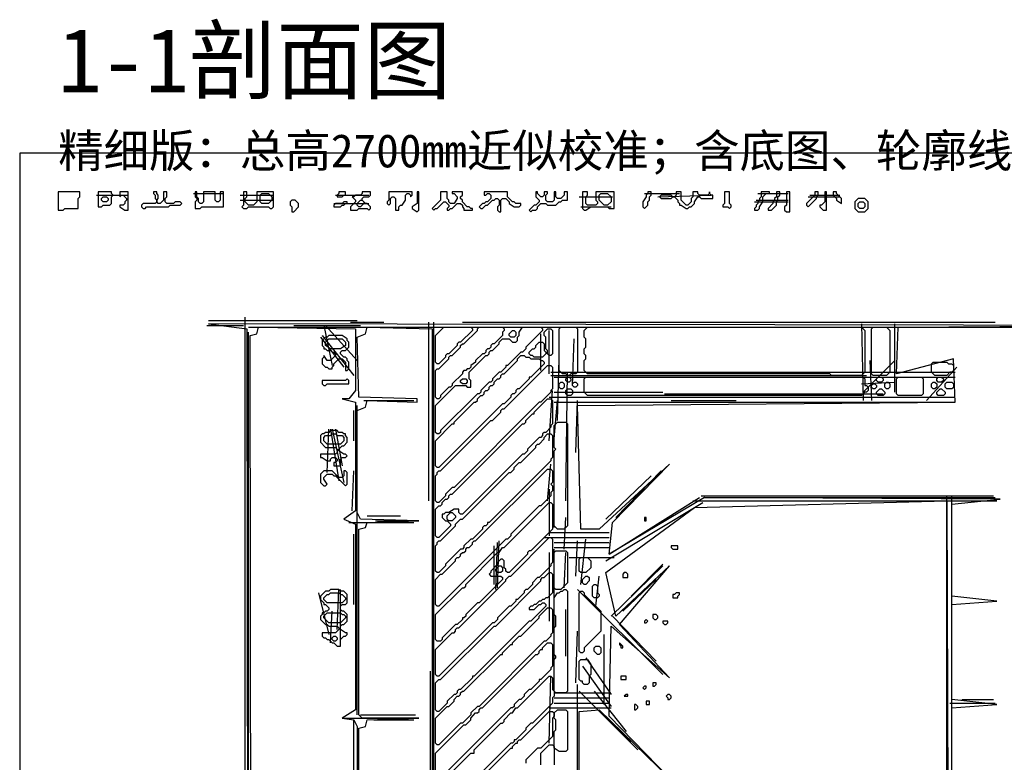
# Model space of a CAD drawing. Header units: millimetres. Extents: x -171 to 29168, y -21389 to 9617.
# Tile 35 of 60: x 19886 to 21269, y -9364 to -8322. Entities that reach past the tile are written whole.
import ezdxf

# ---------------------------------------------------------------- set-up
doc = ezdxf.new("R2010")
doc.units = ezdxf.units.MM
for name, color, linetype in [('REFERENCE_FRAME', 3, 'Continuous'), ('REFERENCE_TEXT', 2, 'Continuous'), ('TRACE_CONTOUR_FINE', 8, 'Continuous'), ('TRACE_CONTOUR_MAJOR', 7, 'Continuous'), ('TRACE_DARK_PIXELS', 250, 'Continuous'), ('TRACE_STRAIGHT_LINES', 4, 'Continuous')]:
    doc.layers.add(name, color=color, linetype=linetype)
doc.styles.add('CHINESE', font='simhei.ttf')

msp = doc.modelspace()

# ---------------------------------------------------------------- linework, layer by layer
at = {"layer": 'REFERENCE_FRAME'}
msp.add_lwpolyline([(19886, -11186), (22694, -11186), (22694, -8509.4), (19886, -8509.4)], close=True, dxfattribs=at)
at = {"layer": 'TRACE_CONTOUR_FINE'}
for points in [[(20001, -8572.7), (20003.3, -8570.4), (20008, -8570.4), (20010.4, -8572.7), (20010.4, -8575.1), (20008, -8577.4), (20003.3, -8577.4), (20001, -8575.1)], [(20331.7, -8570.4), (20338.8, -8570.4), (20341.1, -8568.1), (20343.5, -8568.1), (20343.5, -8563.4), (20334.1, -8563.4), (20334.1, -8565.7), (20331.7, -8568.1)], [(21028.4, -8563.4), (21028.4, -8568.1), (21033.1, -8572.7), (21033.1, -8575.1), (21040.2, -8579.8), (21040.2, -8572.7), (21033.1, -8565.7), (21033.1, -8563.4)], [(20345.8, -8577.4), (20341.1, -8577.4), (20338.8, -8579.8), (20329.4, -8579.8), (20327.1, -8582.1), (20327.1, -8584.5), (20336.4, -8584.5), (20338.8, -8582.1), (20341.1, -8582.1), (20343.5, -8579.8), (20345.8, -8579.8)], [(20366.9, -8575.1), (20369.3, -8577.4), (20369.3, -8579.8), (20364.6, -8584.5), (20362.2, -8584.5), (20359.9, -8582.1), (20359.9, -8579.8), (20364.6, -8575.1)], [(21063.6, -8579.8), (21066, -8577.4), (21070.7, -8577.4), (21073, -8579.8), (21073, -8584.5), (21070.7, -8586.8), (21066, -8586.8), (21063.6, -8584.5)], [(20578.1, -8758.1), (20580.4, -8758.1), (20582.7, -8760.4), (20582.7, -8765.1), (20580.4, -8767.4), (20575.7, -8767.4), (20573.4, -8765.1), (20573.4, -8762.8)], [(20505.3, -8828.4), (20507.7, -8826.1), (20512.4, -8826.1), (20514.7, -8828.4), (20514.7, -8830.8), (20512.4, -8833.1), (20507.7, -8833.1), (20505.3, -8830.8)], [(20643.7, -8833.1), (20646.1, -8830.8), (20648.4, -8830.8), (20650.8, -8833.1), (20650.8, -8837.8), (20648.4, -8840.2), (20646.1, -8840.2), (20643.7, -8837.8)], [(20653.1, -8826.1), (20655.5, -8823.7), (20657.8, -8823.7), (20660.2, -8826.1), (20660.2, -8828.4), (20657.8, -8830.8), (20655.5, -8830.8), (20653.1, -8828.4)], [(20662.5, -8833.1), (20664.8, -8830.8), (20667.2, -8830.8), (20669.5, -8833.1), (20669.5, -8835.5), (20667.2, -8837.8), (20664.8, -8837.8), (20662.5, -8835.5)], [(21082.4, -8835.5), (21084.7, -8833.1), (21087.1, -8833.1), (21089.4, -8835.5), (21089.4, -8837.8), (21087.1, -8840.2), (21084.7, -8840.2), (21082.4, -8837.8)], [(21089.4, -8826.1), (21091.8, -8823.7), (21096.5, -8823.7), (21098.8, -8826.1), (21098.8, -8828.4), (21096.5, -8830.8), (21091.8, -8830.8), (21089.4, -8828.4)], [(21101.2, -8833.1), (21103.5, -8830.8), (21105.9, -8830.8), (21108.2, -8833.1), (21108.2, -8837.8), (21105.9, -8840.2), (21103.5, -8840.2), (21101.2, -8837.8)], [(21166.8, -8833.1), (21169.2, -8830.8), (21171.5, -8830.8), (21173.9, -8833.1), (21173.9, -8837.8), (21171.5, -8840.2), (21169.2, -8840.2), (21166.8, -8837.8)], [(21173.9, -8826.1), (21176.2, -8823.7), (21180.9, -8823.7), (21183.3, -8826.1), (21183.3, -8828.4), (21180.9, -8830.8), (21176.2, -8830.8), (21173.9, -8828.4)], [(21185.6, -8833.1), (21188, -8830.8), (21195, -8830.8), (21197.3, -8833.1), (21197.3, -8837.8), (21195, -8840.2), (21188, -8840.2), (21185.6, -8837.8)], [(20653.1, -8842.5), (20655.5, -8840.2), (20660.2, -8840.2), (20662.5, -8842.5), (20662.5, -8847.2), (20660.2, -8849.5), (20655.5, -8849.5), (20653.1, -8847.2)], [(21089.4, -8844.9), (21094.1, -8840.2), (21096.5, -8840.2), (21101.2, -8844.9), (21101.2, -8847.2), (21098.8, -8849.5), (21091.8, -8849.5), (21089.4, -8847.2)], [(21173.9, -8844.9), (21178.6, -8840.2), (21180.9, -8840.2), (21185.6, -8844.9), (21185.6, -8847.2), (21183.3, -8849.5), (21176.2, -8849.5), (21173.9, -8847.2)], [(20763.4, -9020.8), (20763.4, -9025.5), (20765.7, -9025.5), (20765.7, -9020.8)], [(20800.9, -9060.7), (20800.9, -9063), (20803.2, -9065.4), (20810.3, -9065.4), (20810.3, -9060.7)], [(20559.3, -9088.8), (20561.6, -9088.8), (20564, -9091.2), (20564, -9095.9), (20561.6, -9098.2), (20556.9, -9098.2), (20554.6, -9095.9), (20554.6, -9093.5)], [(20735.2, -9098.2), (20732.9, -9100.5), (20732.9, -9105.2), (20739.9, -9105.2), (20739.9, -9100.5), (20737.6, -9098.2)], [(20683.6, -9102.9), (20686, -9105.2), (20686, -9109.9), (20681.3, -9114.6), (20678.9, -9114.6), (20676.6, -9112.3), (20676.6, -9107.6), (20681.3, -9102.9)], [(20812.6, -9126.4), (20807.9, -9126.4), (20805.6, -9128.7), (20803.2, -9128.7), (20803.2, -9133.4), (20810.3, -9133.4), (20810.3, -9131), (20812.6, -9128.7)], [(20768.1, -9166.2), (20765.7, -9163.9), (20763.4, -9166.2), (20763.4, -9168.6), (20765.7, -9168.6)], [(20775.1, -9156.8), (20775.1, -9161.5), (20777.4, -9163.9), (20779.8, -9163.9), (20782.1, -9161.5), (20782.1, -9159.2), (20779.8, -9156.8)], [(20789.2, -9166.2), (20789.2, -9168.6), (20791.5, -9170.9), (20793.9, -9170.9), (20796.2, -9168.6), (20796.2, -9166.2)], [(20324.7, -9189.7), (20327.1, -9187.3), (20329.4, -9187.3), (20331.7, -9189.7), (20331.7, -9192), (20329.4, -9194.4), (20327.1, -9194.4), (20324.7, -9192)], [(20693, -9203.8), (20695.3, -9201.4), (20700, -9201.4), (20702.4, -9203.8), (20702.4, -9210.8), (20700, -9213.1), (20697.7, -9213.1), (20693, -9208.5)], [(20728.2, -9196.7), (20728.2, -9199.1), (20730.5, -9201.4), (20730.5, -9203.8), (20732.9, -9203.8), (20732.9, -9201.4)], [(20730.5, -9243.6), (20730.5, -9248.3), (20737.6, -9248.3), (20737.6, -9243.6)], [(20765.7, -9257.7), (20763.4, -9257.7), (20761, -9260.1), (20763.4, -9262.4), (20765.7, -9260.1)], [(20779.8, -9253), (20775.1, -9253), (20775.1, -9257.7), (20777.4, -9257.7), (20779.8, -9255.4)], [(20739.9, -9269.4), (20737.6, -9269.4), (20735.2, -9271.8), (20739.9, -9271.8)], [(20765.7, -9278.8), (20765.7, -9283.5), (20770.4, -9283.5), (20770.4, -9278.8)], [(20796.2, -9269.4), (20793.9, -9271.8), (20796.2, -9274.1), (20796.2, -9276.5), (20798.6, -9276.5), (20800.9, -9274.1), (20800.9, -9271.8), (20798.6, -9269.4)], [(20749.3, -9283.5), (20749.3, -9290.6), (20751.6, -9290.6), (20754, -9288.2), (20754, -9285.9), (20751.6, -9283.5)]]:
    msp.add_lwpolyline(points, close=True, dxfattribs=at)
at = {"layer": 'TRACE_CONTOUR_MAJOR'}
for points in [[(19940, -8563.4), (19940, -8589.2), (19947, -8589.2), (19949.4, -8586.8), (19968.1, -8586.8), (19968.1, -8572.7), (19970.5, -8570.4), (19970.5, -8563.4)], [(19996.3, -8563.4), (19996.3, -8584.5), (20001, -8584.5), (20003.3, -8582.1), (20012.7, -8582.1), (20015.1, -8579.8), (20015.1, -8570.4), (20017.4, -8568.1), (20015.1, -8565.7), (20015.1, -8563.4)], [(20026.8, -8563.4), (20026.8, -8570.4), (20029.1, -8568.1), (20031.5, -8568.1), (20036.2, -8572.7), (20036.2, -8575.1), (20033.8, -8577.4), (20033.8, -8579.8), (20031.5, -8582.1), (20026.8, -8582.1), (20026.8, -8584.5), (20033.8, -8589.2), (20038.5, -8589.2), (20038.5, -8563.4)], [(20057.3, -8584.5), (20059.6, -8586.8), (20062, -8586.8), (20064.3, -8584.5), (20094.8, -8584.5), (20097.2, -8582.1), (20111.2, -8582.1), (20113.6, -8579.8), (20111.2, -8577.4), (20104.2, -8577.4), (20101.9, -8579.8), (20092.5, -8579.8), (20090.1, -8577.4), (20090.1, -8572.7), (20092.5, -8570.4), (20092.5, -8563.4), (20087.8, -8563.4), (20087.8, -8575.1), (20083.1, -8579.8), (20080.7, -8579.8), (20078.4, -8577.4), (20078.4, -8575.1), (20080.7, -8572.7), (20080.7, -8568.1), (20078.4, -8565.7), (20078.4, -8563.4), (20073.7, -8563.4), (20073.7, -8565.7), (20076.1, -8568.1), (20076.1, -8572.7), (20078.4, -8575.1), (20078.4, -8577.4), (20076.1, -8579.8), (20059.6, -8579.8), (20057.3, -8582.1)], [(20132.4, -8563.4), (20132.4, -8570.4), (20134.7, -8572.7), (20134.7, -8575.1), (20132.4, -8577.4), (20132.4, -8586.8), (20139.4, -8586.8), (20141.7, -8584.5), (20172.2, -8584.5), (20172.2, -8563.4), (20167.5, -8563.4), (20167.5, -8575.1), (20165.2, -8577.4), (20162.8, -8577.4), (20160.5, -8575.1), (20160.5, -8563.4), (20144.1, -8563.4), (20144.1, -8577.4), (20141.7, -8579.8), (20139.4, -8579.8), (20137, -8577.4), (20137, -8572.7), (20134.7, -8570.4), (20134.7, -8563.4)], [(20200.4, -8563.4), (20200.4, -8582.1), (20198, -8584.5), (20200.4, -8586.8), (20205.1, -8586.8), (20207.4, -8584.5), (20235.6, -8584.5), (20237.9, -8586.8), (20240.3, -8586.8), (20242.6, -8584.5), (20242.6, -8563.4), (20219.1, -8563.4), (20219.1, -8577.4), (20214.5, -8582.1), (20207.4, -8582.1), (20202.7, -8577.4), (20202.7, -8572.7), (20205.1, -8570.4), (20205.1, -8563.4)], [(20223.8, -8568.1), (20226.2, -8565.7), (20235.6, -8565.7), (20240.3, -8570.4), (20240.3, -8575.1), (20235.6, -8579.8), (20226.2, -8579.8), (20223.8, -8577.4)], [(20378.7, -8563.4), (20366.9, -8563.4), (20366.9, -8565.7), (20364.6, -8568.1), (20357.5, -8568.1), (20355.2, -8570.4), (20352.9, -8570.4), (20357.5, -8575.1), (20357.5, -8577.4), (20350.5, -8584.5), (20350.5, -8589.2), (20359.9, -8589.2), (20362.2, -8586.8), (20374, -8586.8), (20376.3, -8589.2), (20378.7, -8586.8), (20378.7, -8584.5), (20374, -8579.8), (20371.6, -8579.8), (20366.9, -8575.1), (20366.9, -8572.7), (20369.3, -8570.4), (20376.3, -8570.4), (20378.7, -8568.1)], [(20402.1, -8579.8), (20404.5, -8582.1), (20406.8, -8579.8), (20406.8, -8572.7), (20409.2, -8570.4), (20411.5, -8570.4), (20413.8, -8572.7), (20413.8, -8589.2), (20418.5, -8589.2), (20418.5, -8584.5), (20420.9, -8582.1), (20423.2, -8582.1), (20427.9, -8575.1), (20427.9, -8568.1), (20430.3, -8565.7), (20432.6, -8565.7), (20435, -8568.1), (20435, -8570.4), (20437.3, -8568.1), (20437.3, -8563.4), (20404.5, -8563.4), (20404.5, -8575.1), (20402.1, -8577.4)], [(20446.7, -8563.4), (20444.3, -8563.4), (20444.3, -8579.8), (20437.3, -8584.5), (20437.3, -8586.8), (20444.3, -8591.5), (20446.7, -8589.2)], [(20465.5, -8586.8), (20467.8, -8589.2), (20470.1, -8586.8), (20472.5, -8586.8), (20481.9, -8577.4), (20484.2, -8577.4), (20488.9, -8582.1), (20488.9, -8584.5), (20486.6, -8586.8), (20486.6, -8589.2), (20488.9, -8589.2), (20491.3, -8586.8), (20493.6, -8586.8), (20500.6, -8579.8), (20505.3, -8579.8), (20507.7, -8582.1), (20507.7, -8584.5), (20510, -8586.8), (20510, -8589.2), (20521.8, -8589.2), (20521.8, -8586.8), (20519.4, -8586.8), (20517.1, -8584.5), (20514.7, -8584.5), (20507.7, -8577.4), (20507.7, -8575.1), (20505.3, -8572.7), (20505.3, -8570.4), (20507.7, -8568.1), (20507.7, -8563.4), (20493.6, -8563.4), (20493.6, -8565.7), (20496, -8565.7), (20500.6, -8570.4), (20500.6, -8572.7), (20496, -8579.8), (20491.3, -8579.8), (20488.9, -8577.4), (20488.9, -8575.1), (20486.6, -8572.7), (20486.6, -8563.4), (20477.2, -8563.4), (20477.2, -8575.1)], [(20531.1, -8584.5), (20533.5, -8586.8), (20535.8, -8586.8), (20540.5, -8582.1), (20542.9, -8582.1), (20549.9, -8575.1), (20552.3, -8575.1), (20554.6, -8572.7), (20556.9, -8572.7), (20559.3, -8575.1), (20559.3, -8582.1), (20556.9, -8584.5), (20556.9, -8589.2), (20559.3, -8591.5), (20561.6, -8591.5), (20561.6, -8575.1), (20564, -8572.7), (20568.7, -8572.7), (20573.4, -8577.4), (20573.4, -8579.8), (20580.4, -8584.5), (20587.4, -8584.5), (20589.8, -8582.1), (20589.8, -8579.8), (20582.7, -8579.8), (20580.4, -8577.4), (20578.1, -8577.4), (20571, -8570.4), (20571, -8563.4), (20538.2, -8563.4), (20538.2, -8568.1), (20540.5, -8568.1), (20542.9, -8565.7), (20545.2, -8565.7), (20547.6, -8568.1), (20547.6, -8572.7), (20542.9, -8577.4), (20540.5, -8577.4), (20538.2, -8579.8), (20535.8, -8579.8)], [(20601.5, -8589.2), (20603.9, -8591.5), (20606.2, -8589.2), (20610.9, -8589.2), (20613.2, -8586.8), (20613.2, -8584.5), (20617.9, -8579.8), (20625, -8579.8), (20627.3, -8582.1), (20639, -8582.1), (20643.7, -8577.4), (20646.1, -8577.4), (20648.4, -8575.1), (20655.5, -8575.1), (20655.5, -8563.4), (20650.8, -8563.4), (20650.8, -8568.1), (20646.1, -8572.7), (20641.4, -8572.7), (20639, -8570.4), (20639, -8563.4), (20636.7, -8563.4), (20636.7, -8575.1), (20634.4, -8577.4), (20627.3, -8577.4), (20625, -8575.1), (20625, -8568.1), (20627.3, -8565.7), (20627.3, -8563.4), (20622.6, -8563.4), (20622.6, -8568.1), (20620.3, -8570.4), (20617.9, -8570.4), (20613.2, -8565.7), (20613.2, -8563.4), (20610.9, -8563.4), (20610.9, -8570.4), (20615.6, -8575.1), (20615.6, -8577.4), (20610.9, -8582.1), (20608.5, -8582.1)], [(20676.6, -8563.4), (20676.6, -8586.8), (20678.9, -8589.2), (20681.3, -8589.2), (20688.3, -8584.5), (20711.8, -8584.5), (20714.1, -8586.8), (20721.1, -8586.8), (20721.1, -8563.4), (20695.3, -8563.4), (20695.3, -8575.1), (20697.7, -8577.4), (20697.7, -8579.8), (20695.3, -8582.1), (20683.6, -8582.1), (20681.3, -8579.8), (20681.3, -8570.4), (20683.6, -8568.1), (20683.6, -8563.4)], [(20700, -8568.1), (20702.4, -8565.7), (20711.8, -8565.7), (20716.5, -8570.4), (20716.5, -8577.4), (20711.8, -8582.1), (20707.1, -8582.1), (20700, -8575.1)], [(20772.8, -8563.4), (20768.1, -8563.4), (20768.1, -8565.7), (20765.7, -8568.1), (20765.7, -8570.4), (20761, -8577.4), (20761, -8584.5), (20763.4, -8586.8), (20768.1, -8582.1), (20768.1, -8577.4), (20770.4, -8575.1), (20770.4, -8570.4), (20772.8, -8568.1)], [(20784.5, -8570.4), (20786.8, -8572.7), (20800.9, -8572.7), (20803.2, -8570.4), (20805.6, -8570.4), (20810.3, -8575.1), (20810.3, -8577.4), (20812.6, -8579.8), (20812.6, -8582.1), (20815, -8582.1), (20822, -8586.8), (20824.4, -8586.8), (20826.7, -8584.5), (20829.1, -8584.5), (20833.7, -8579.8), (20833.7, -8577.4), (20838.4, -8570.4), (20840.8, -8570.4), (20843.1, -8572.7), (20859.5, -8572.7), (20859.5, -8568.1), (20857.2, -8568.1), (20854.9, -8565.7), (20854.9, -8563.4), (20854.9, -8565.7), (20852.5, -8568.1), (20840.8, -8568.1), (20838.4, -8565.7), (20838.4, -8563.4), (20831.4, -8563.4), (20831.4, -8570.4), (20829.1, -8572.7), (20829.1, -8577.4), (20824.4, -8582.1), (20822, -8582.1), (20815, -8575.1), (20815, -8563.4), (20807.9, -8563.4), (20807.9, -8568.1), (20805.6, -8570.4), (20803.2, -8570.4), (20800.9, -8568.1), (20786.8, -8568.1)], [(20876, -8563.4), (20876, -8579.8), (20873.6, -8582.1), (20873.6, -8584.5), (20880.7, -8584.5), (20883, -8586.8), (20885.4, -8584.5), (20885.4, -8582.1), (20883, -8579.8), (20883, -8563.4)], [(20939.3, -8563.4), (20927.6, -8563.4), (20927.6, -8570.4), (20925.2, -8572.7), (20925.2, -8575.1), (20922.9, -8577.4), (20922.9, -8579.8), (20920.5, -8582.1), (20920.5, -8584.5), (20918.2, -8586.8), (20918.2, -8589.2), (20922.9, -8589.2), (20925.2, -8586.8), (20925.2, -8584.5), (20929.9, -8577.4), (20929.9, -8570.4), (20934.6, -8565.7), (20939.3, -8565.7)], [(20953.4, -8563.4), (20948.7, -8563.4), (20948.7, -8570.4), (20946.3, -8572.7), (20946.3, -8575.1), (20944, -8577.4), (20944, -8579.8), (20937, -8586.8), (20937, -8589.2), (20941.7, -8589.2), (20948.7, -8582.1), (20948.7, -8577.4), (20951, -8575.1), (20951, -8570.4), (20953.4, -8568.1)], [(20962.8, -8563.4), (20962.8, -8582.1), (20960.4, -8584.5), (20960.4, -8589.2), (20962.8, -8591.5), (20967.5, -8591.5), (20967.5, -8563.4)], [(21007.3, -8563.4), (21002.6, -8563.4), (21002.6, -8568.1), (20990.9, -8579.8), (20990.9, -8582.1), (20993.3, -8584.5), (21005, -8572.7), (21005, -8570.4), (21007.3, -8568.1)], [(21019.1, -8563.4), (21016.7, -8563.4), (21016.7, -8577.4), (21012, -8582.1), (21009.7, -8582.1), (21009.7, -8584.5), (21014.4, -8589.2), (21019.1, -8589.2)], [(21063.6, -8572.7), (21058.9, -8577.4), (21058.9, -8586.8), (21063.6, -8591.5), (21073, -8591.5), (21077.7, -8586.8), (21077.7, -8577.4), (21073, -8572.7)], [(20273.1, -8575.1), (20268.4, -8575.1), (20266.1, -8577.4), (20266.1, -8582.1), (20268.4, -8584.5), (20268.4, -8591.5), (20270.8, -8591.5), (20277.8, -8584.5), (20277.8, -8579.8)], [(20617.9, -8753.4), (20620.3, -8755.7), (20620.3, -8758.1), (20596.8, -8781.5), (20596.8, -8783.9), (20592.1, -8788.6), (20589.8, -8788.6), (20571, -8807.3), (20568.7, -8807.3), (20568.7, -8809.7), (20561.6, -8816.7), (20559.3, -8816.7), (20549.9, -8826.1), (20549.9, -8828.4), (20547.6, -8830.8), (20545.2, -8830.8), (20533.5, -8842.5), (20533.5, -8844.9), (20531.1, -8847.2), (20528.8, -8847.2), (20477.2, -8898.8), (20477.2, -8901.2), (20474.8, -8903.5), (20472.5, -8903.5), (20470.1, -8901.2), (20470.1, -8863.6), (20498.3, -8835.5), (20512.4, -8835.5), (20514.7, -8837.8), (20519.4, -8837.8), (20519.4, -8828.4), (20517.1, -8826.1), (20517.1, -8816.7), (20540.5, -8793.3), (20542.9, -8793.3), (20545.2, -8790.9), (20545.2, -8788.6), (20547.6, -8786.2), (20549.9, -8786.2), (20559.3, -8776.8), (20559.3, -8774.5), (20564, -8769.8), (20573.4, -8769.8), (20578.1, -8774.5), (20582.7, -8774.5), (20585.1, -8772.1), (20585.1, -8767.4), (20587.4, -8765.1), (20587.4, -8760.4), (20592.1, -8753.4)], [(20564, -8753.4), (20566.3, -8755.7), (20566.3, -8758.1), (20564, -8760.4), (20564, -8765.1), (20552.3, -8776.8), (20549.9, -8776.8), (20547.6, -8779.2), (20547.6, -8781.5), (20545.2, -8783.9), (20542.9, -8783.9), (20540.5, -8786.2), (20540.5, -8788.6), (20538.2, -8790.9), (20535.8, -8790.9), (20526.4, -8800.3), (20526.4, -8802.6), (20519.4, -8807.3), (20519.4, -8809.7), (20517.1, -8812), (20514.7, -8812), (20512.4, -8814.4), (20510, -8814.4), (20507.7, -8816.7), (20507.7, -8819.1), (20493.6, -8833.1), (20493.6, -8835.5), (20491.3, -8837.8), (20488.9, -8837.8), (20477.2, -8849.5), (20477.2, -8851.9), (20474.8, -8854.2), (20472.5, -8854.2), (20470.1, -8851.9), (20470.1, -8814.4), (20472.5, -8812), (20474.8, -8812), (20488.9, -8797.9), (20488.9, -8795.6), (20491.3, -8793.3), (20493.6, -8793.3), (20505.3, -8781.5), (20505.3, -8779.2), (20507.7, -8776.8), (20510, -8776.8), (20528.8, -8758.1), (20528.8, -8755.7), (20531.1, -8753.4)], [(20519.4, -8753.4), (20521.8, -8755.7), (20521.8, -8758.1), (20505.3, -8774.5), (20503, -8774.5), (20500.6, -8776.8), (20500.6, -8779.2), (20488.9, -8790.9), (20486.6, -8790.9), (20484.2, -8793.3), (20484.2, -8795.6), (20474.8, -8805), (20472.5, -8805), (20470.1, -8802.6), (20470.1, -8765.1), (20481.9, -8753.4)], [(20646.1, -8753.4), (20667.2, -8753.4), (20669.5, -8755.7), (20669.5, -8816.7), (20667.2, -8819.1), (20660.2, -8819.1), (20657.8, -8821.4), (20655.5, -8821.4), (20653.1, -8819.1), (20648.4, -8819.1), (20643.7, -8814.4), (20643.7, -8755.7)], [(20678.9, -8758.1), (20683.6, -8753.4), (21068.3, -8753.4), (21073, -8758.1), (21073, -8816.7), (21068.3, -8821.4), (21026.1, -8821.4), (21023.8, -8819.1), (20683.6, -8819.1), (20678.9, -8814.4), (20678.9, -8800.3), (20681.3, -8797.9), (20681.3, -8793.3), (20678.9, -8790.9), (20678.9, -8783.9), (20681.3, -8781.5), (20681.3, -8769.8), (20678.9, -8767.4)], [(21084.7, -8753.4), (21103.5, -8753.4), (21108.2, -8758.1), (21108.2, -8816.7), (21103.5, -8821.4), (21084.7, -8821.4), (21082.4, -8819.1), (21082.4, -8755.7)], [(20315.3, -8767.4), (20310.6, -8772.1), (20310.6, -8779.2), (20313, -8781.5), (20313, -8783.9), (20315.3, -8783.9), (20317.7, -8786.2), (20322.4, -8786.2), (20324.7, -8788.6), (20327.1, -8788.6), (20329.4, -8790.9), (20329.4, -8793.3), (20322.4, -8800.3), (20317.7, -8800.3), (20313, -8793.3), (20313, -8795.6), (20310.6, -8797.9), (20310.6, -8805), (20315.3, -8809.7), (20317.7, -8809.7), (20320, -8812), (20324.7, -8812), (20324.7, -8809.7), (20327.1, -8807.3), (20327.1, -8805), (20334.1, -8797.9), (20338.8, -8797.9), (20343.5, -8802.6), (20343.5, -8814.4), (20345.8, -8814.4), (20348.2, -8812), (20348.2, -8802.6), (20345.8, -8800.3), (20345.8, -8797.9), (20343.5, -8795.6), (20341.1, -8795.6), (20336.4, -8790.9), (20336.4, -8788.6), (20338.8, -8786.2), (20343.5, -8786.2), (20348.2, -8781.5), (20348.2, -8774.5), (20345.8, -8772.1), (20345.8, -8769.8), (20338.8, -8765.1), (20320, -8765.1), (20317.7, -8767.4)], [(20627.3, -8755.7), (20632, -8755.7), (20634.4, -8758.1), (20634.4, -8790.9), (20632, -8793.3), (20629.7, -8793.3), (20627.3, -8790.9), (20627.3, -8786.2), (20625, -8783.9), (20625, -8767.4), (20622.6, -8765.1), (20622.6, -8760.4)], [(20315.3, -8774.5), (20320, -8769.8), (20338.8, -8769.8), (20343.5, -8774.5), (20343.5, -8779.2), (20336.4, -8783.9), (20322.4, -8783.9), (20315.3, -8779.2)], [(20620.3, -8774.5), (20622.6, -8776.8), (20622.6, -8786.2), (20625, -8788.6), (20625, -8790.9), (20620.3, -8795.6), (20608.5, -8795.6), (20606.2, -8793.3), (20603.9, -8793.3), (20601.5, -8790.9), (20601.5, -8788.6), (20606.2, -8783.9), (20608.5, -8783.9), (20610.9, -8781.5), (20610.9, -8779.2), (20615.6, -8774.5)], [(20620.3, -8800.3), (20622.6, -8802.6), (20622.6, -8805), (20603.9, -8823.7), (20601.5, -8823.7), (20601.5, -8826.1), (20587.4, -8840.2), (20585.1, -8840.2), (20582.7, -8842.5), (20582.7, -8844.9), (20580.4, -8847.2), (20578.1, -8847.2), (20575.7, -8849.5), (20575.7, -8851.9), (20566.3, -8861.3), (20564, -8861.3), (20474.8, -8950.4), (20472.5, -8950.4), (20470.1, -8948.1), (20470.1, -8912.9), (20493.6, -8889.4), (20496, -8889.4), (20496, -8887.1), (20524.1, -8858.9), (20526.4, -8858.9), (20528.8, -8856.6), (20528.8, -8854.2), (20533.5, -8849.5), (20535.8, -8849.5), (20538.2, -8847.2), (20538.2, -8844.9), (20540.5, -8842.5), (20542.9, -8842.5), (20545.2, -8840.2), (20545.2, -8837.8), (20547.6, -8835.5), (20549.9, -8835.5), (20552.3, -8833.1), (20552.3, -8830.8), (20556.9, -8826.1), (20559.3, -8826.1), (20561.6, -8823.7), (20561.6, -8821.4), (20564, -8819.1), (20566.3, -8819.1), (20585.1, -8800.3), (20585.1, -8797.9), (20589.8, -8793.3), (20594.5, -8793.3), (20596.8, -8795.6), (20601.5, -8795.6), (20603.9, -8797.9), (20615.6, -8797.9), (20617.9, -8800.3)], [(20632, -8807.3), (20634.4, -8809.7), (20634.4, -8840.2), (20632, -8842.5), (20632, -8844.9), (20617.9, -8858.9), (20615.6, -8858.9), (20496, -8978.6), (20493.6, -8978.6), (20484.2, -8988), (20484.2, -8990.3), (20474.8, -8999.7), (20472.5, -8999.7), (20470.1, -8997.3), (20470.1, -8962.1), (20472.5, -8959.8), (20472.5, -8957.5), (20474.8, -8955.1), (20477.2, -8955.1), (20547.6, -8884.7), (20549.9, -8884.7), (20561.6, -8873), (20561.6, -8870.7), (20564, -8868.3), (20566.3, -8868.3), (20627.3, -8807.3)], [(21166.8, -8805), (21169.2, -8802.6), (21188, -8802.6), (21190.3, -8805), (21195, -8805), (21197.3, -8807.3), (21197.3, -8814.4), (21195, -8816.7), (21192.6, -8816.7), (21188, -8821.4), (21171.5, -8821.4), (21166.8, -8816.7)], [(20348.2, -8828.4), (20345.8, -8826.1), (20343.5, -8828.4), (20310.6, -8828.4), (20310.6, -8833.1), (20313, -8835.5), (20315.3, -8835.5), (20317.7, -8833.1), (20348.2, -8833.1)], [(20678.9, -8826.1), (20681.3, -8823.7), (21070.7, -8823.7), (21073, -8826.1), (21073, -8835.5), (21075.4, -8835.5), (21077.7, -8837.8), (21077.7, -8842.5), (21075.4, -8844.9), (21073, -8844.9), (21068.3, -8849.5), (20683.6, -8849.5), (20678.9, -8844.9)], [(21117.6, -8826.1), (21119.9, -8823.7), (21152.8, -8823.7), (21155.1, -8826.1), (21155.1, -8847.2), (21152.8, -8849.5), (21119.9, -8849.5), (21117.6, -8847.2)], [(20632, -8854.2), (20634.4, -8856.6), (20634.4, -8889.4), (20632, -8891.8), (20632, -8894.1), (20625, -8901.2), (20622.6, -8901.2), (20620.3, -8903.5), (20620.3, -8905.8), (20617.9, -8908.2), (20615.6, -8908.2), (20599.2, -8924.6), (20599.2, -8927), (20594.5, -8931.7), (20592.1, -8931.7), (20507.7, -9016.1), (20505.3, -9016.1), (20503, -9013.8), (20503, -9009.1), (20496, -9009.1), (20488.9, -9013.8), (20484.2, -9013.8), (20481.9, -9016.1), (20479.5, -9016.1), (20479.5, -9020.8), (20484.2, -9025.5), (20486.6, -9025.5), (20491.3, -9030.2), (20491.3, -9032.5), (20474.8, -9048.9), (20472.5, -9048.9), (20470.1, -9046.6), (20470.1, -9009.1), (20474.8, -9004.4), (20477.2, -9004.4), (20479.5, -9002), (20479.5, -8999.7), (20484.2, -8995), (20486.6, -8995), (20488.9, -8992.6), (20488.9, -8990.3), (20491.3, -8988), (20493.6, -8988), (20592.1, -8889.4), (20594.5, -8889.4), (20596.8, -8887.1), (20596.8, -8884.7), (20606.2, -8875.4), (20608.5, -8875.4), (20608.5, -8873), (20627.3, -8854.2)], [(20641.4, -8887.1), (20653.1, -8887.1), (20655.5, -8889.4), (20655.5, -9032.5), (20650.8, -9037.2), (20641.4, -9037.2), (20636.7, -9032.5), (20636.7, -8927), (20639, -8924.6), (20636.7, -8922.3), (20636.7, -8891.8)], [(20310.6, -8903.5), (20308.3, -8905.8), (20308.3, -8915.2), (20315.3, -8922.3), (20329.4, -8922.3), (20331.7, -8924.6), (20331.7, -8929.3), (20329.4, -8931.7), (20308.3, -8931.7), (20308.3, -8936.3), (20310.6, -8936.3), (20317.7, -8941), (20322.4, -8941), (20322.4, -8938.7), (20324.7, -8936.3), (20329.4, -8936.3), (20331.7, -8938.7), (20331.7, -8941), (20329.4, -8943.4), (20327.1, -8943.4), (20327.1, -8948.1), (20336.4, -8948.1), (20336.4, -8938.7), (20338.8, -8936.3), (20343.5, -8936.3), (20345.8, -8934), (20343.5, -8931.7), (20341.1, -8931.7), (20334.1, -8927), (20334.1, -8924.6), (20338.8, -8919.9), (20341.1, -8919.9), (20345.8, -8915.2), (20345.8, -8908.2), (20343.5, -8905.8), (20343.5, -8903.5), (20341.1, -8903.5), (20338.8, -8901.2), (20334.1, -8901.2), (20331.7, -8898.8), (20322.4, -8898.8), (20320, -8901.2), (20315.3, -8901.2), (20313, -8903.5)], [(20313, -8908.2), (20315.3, -8905.8), (20322.4, -8905.8), (20324.7, -8903.5), (20329.4, -8903.5), (20331.7, -8905.8), (20338.8, -8905.8), (20341.1, -8908.2), (20341.1, -8912.9), (20336.4, -8917.6), (20317.7, -8917.6), (20313, -8912.9)], [(20632, -8903.5), (20634.4, -8905.8), (20634.4, -8936.3), (20632, -8938.7), (20632, -8941), (20545.2, -9027.8), (20542.9, -9027.8), (20542.9, -9030.2), (20540.5, -9032.5), (20538.2, -9032.5), (20535.8, -9034.9), (20535.8, -9037.2), (20521.8, -9051.3), (20519.4, -9051.3), (20510, -9060.7), (20510, -9063), (20507.7, -9065.4), (20505.3, -9065.4), (20484.2, -9086.5), (20484.2, -9088.8), (20474.8, -9098.2), (20472.5, -9098.2), (20470.1, -9095.9), (20470.1, -9060.7), (20472.5, -9058.3), (20472.5, -9056), (20474.8, -9053.6), (20477.2, -9053.6), (20498.3, -9032.5), (20498.3, -9030.2), (20505.3, -9023.1), (20507.7, -9023.1), (20573.4, -8957.5), (20575.7, -8957.5), (20580.4, -8952.8), (20580.4, -8950.4), (20587.4, -8943.4), (20589.8, -8943.4), (20610.9, -8922.3), (20610.9, -8919.9), (20613.2, -8917.6), (20615.6, -8917.6), (20622.6, -8910.5), (20622.6, -8908.2), (20627.3, -8903.5)], [(20308.3, -8959.8), (20308.3, -8971.5), (20313, -8976.2), (20315.3, -8976.2), (20317.7, -8973.9), (20313, -8966.8), (20313, -8964.5), (20317.7, -8959.8), (20324.7, -8959.8), (20327.1, -8962.1), (20329.4, -8962.1), (20343.5, -8976.2), (20345.8, -8973.9), (20345.8, -8957.5), (20343.5, -8955.1), (20341.1, -8955.1), (20341.1, -8962.1), (20338.8, -8964.5), (20334.1, -8964.5), (20324.7, -8955.1), (20313, -8955.1)], [(20632, -8952.8), (20634.4, -8955.1), (20634.4, -8971.5), (20632, -8973.9), (20634.4, -8976.2), (20634.4, -8983.3), (20632, -8985.6), (20632, -8990.3), (20617.9, -9004.4), (20615.6, -9004.4), (20575.7, -9044.3), (20575.7, -9046.6), (20571, -9051.3), (20568.7, -9051.3), (20474.8, -9145.1), (20472.5, -9145.1), (20470.1, -9142.8), (20470.1, -9107.6), (20477.2, -9100.5), (20479.5, -9100.5), (20498.3, -9081.8), (20498.3, -9079.4), (20500.6, -9077.1), (20503, -9077.1), (20505.3, -9074.7), (20505.3, -9072.4), (20507.7, -9070.1), (20510, -9070.1), (20512.4, -9067.7), (20512.4, -9065.4), (20514.7, -9063), (20517.1, -9063), (20521.8, -9058.3), (20521.8, -9056), (20524.1, -9053.6), (20526.4, -9053.6), (20627.3, -8952.8)], [(20632, -8999.7), (20634.4, -9002), (20634.4, -9037.2), (20603.9, -9067.7), (20601.5, -9067.7), (20599.2, -9070.1), (20599.2, -9072.4), (20573.4, -9098.2), (20571, -9098.2), (20568.7, -9095.9), (20568.7, -9093.5), (20566.3, -9091.2), (20566.3, -9081.8), (20564, -9079.4), (20561.6, -9079.4), (20556.9, -9084.1), (20556.9, -9086.5), (20547.6, -9095.9), (20547.6, -9098.2), (20545.2, -9100.5), (20547.6, -9102.9), (20561.6, -9102.9), (20564, -9105.2), (20564, -9107.6), (20531.1, -9140.4), (20528.8, -9140.4), (20512.4, -9156.8), (20512.4, -9159.2), (20510, -9161.5), (20507.7, -9161.5), (20507.7, -9163.9), (20500.6, -9170.9), (20498.3, -9170.9), (20479.5, -9189.7), (20479.5, -9192), (20477.2, -9194.4), (20472.5, -9194.4), (20470.1, -9192), (20470.1, -9156.8), (20507.7, -9119.3), (20510, -9119.3), (20512.4, -9117), (20512.4, -9114.6), (20556.9, -9070.1), (20559.3, -9070.1), (20564, -9063), (20566.3, -9063), (20629.7, -8999.7)], [(20491.3, -9013.8), (20493.6, -9013.8), (20498.3, -9018.4), (20498.3, -9020.8), (20493.6, -9025.5), (20488.9, -9025.5), (20486.6, -9023.1), (20486.6, -9018.4)], [(20632, -9048.9), (20634.4, -9051.3), (20634.4, -9084.1), (20632, -9086.5), (20632, -9088.8), (20615.6, -9105.2), (20613.2, -9105.2), (20606.2, -9112.3), (20606.2, -9114.6), (20599.2, -9121.7), (20596.8, -9121.7), (20594.5, -9124), (20594.5, -9126.4), (20585.1, -9135.7), (20582.7, -9135.7), (20582.7, -9138.1), (20575.7, -9145.1), (20573.4, -9145.1), (20556.9, -9161.5), (20556.9, -9163.9), (20552.3, -9168.6), (20549.9, -9168.6), (20474.8, -9243.6), (20472.5, -9243.6), (20470.1, -9241.3), (20470.1, -9206.1), (20493.6, -9182.7), (20496, -9182.7), (20498.3, -9180.3), (20498.3, -9178), (20500.6, -9175.6), (20503, -9175.6), (20568.7, -9109.9), (20568.7, -9107.6), (20573.4, -9102.9), (20575.7, -9102.9), (20629.7, -9048.9)], [(20639, -9067.7), (20653.1, -9067.7), (20655.5, -9070.1), (20655.5, -9112.3), (20646.1, -9121.7), (20639, -9121.7), (20636.7, -9119.3), (20636.7, -9070.1)], [(20674.2, -9077.1), (20683.6, -9077.1), (20688.3, -9081.8), (20688.3, -9091.2), (20681.3, -9098.2), (20674.2, -9098.2), (20671.9, -9095.9), (20671.9, -9079.4)], [(20632, -9098.2), (20634.4, -9100.5), (20634.4, -9126.4), (20627.3, -9133.4), (20625, -9133.4), (20622.6, -9135.7), (20620.3, -9135.7), (20617.9, -9138.1), (20615.6, -9138.1), (20610.9, -9142.8), (20608.5, -9142.8), (20606.2, -9145.1), (20603.9, -9145.1), (20601.5, -9147.5), (20601.5, -9149.8), (20608.5, -9149.8), (20615.6, -9142.8), (20617.9, -9142.8), (20620.3, -9140.4), (20622.6, -9140.4), (20625, -9142.8), (20625, -9145.1), (20603.9, -9166.2), (20601.5, -9166.2), (20524.1, -9243.6), (20521.8, -9243.6), (20521.8, -9246), (20505.3, -9262.4), (20503, -9262.4), (20500.6, -9264.8), (20500.6, -9267.1), (20498.3, -9269.4), (20496, -9269.4), (20486.6, -9278.8), (20486.6, -9281.2), (20474.8, -9292.9), (20472.5, -9292.9), (20470.1, -9290.6), (20470.1, -9253), (20474.8, -9248.3), (20477.2, -9248.3), (20552.3, -9173.3), (20554.6, -9173.3), (20617.9, -9109.9), (20617.9, -9107.6), (20620.3, -9105.2), (20622.6, -9105.2), (20629.7, -9098.2)], [(20322.4, -9121.7), (20320, -9124), (20315.3, -9124), (20308.3, -9131), (20308.3, -9135.7), (20313, -9140.4), (20313, -9142.8), (20315.3, -9142.8), (20320, -9147.5), (20320, -9149.8), (20317.7, -9152.2), (20315.3, -9152.2), (20313, -9154.5), (20310.6, -9154.5), (20310.6, -9156.8), (20308.3, -9159.2), (20308.3, -9163.9), (20315.3, -9170.9), (20317.7, -9170.9), (20320, -9173.3), (20331.7, -9173.3), (20334.1, -9175.6), (20334.1, -9178), (20329.4, -9182.7), (20310.6, -9182.7), (20310.6, -9187.3), (20313, -9189.7), (20315.3, -9189.7), (20317.7, -9192), (20320, -9192), (20324.7, -9196.7), (20327.1, -9196.7), (20331.7, -9201.4), (20336.4, -9201.4), (20336.4, -9192), (20341.1, -9187.3), (20343.5, -9187.3), (20345.8, -9185), (20345.8, -9182.7), (20343.5, -9182.7), (20336.4, -9178), (20336.4, -9173.3), (20338.8, -9170.9), (20341.1, -9170.9), (20345.8, -9166.2), (20345.8, -9156.8), (20341.1, -9152.2), (20338.8, -9152.2), (20336.4, -9149.8), (20336.4, -9145.1), (20338.8, -9142.8), (20343.5, -9142.8), (20345.8, -9140.4), (20345.8, -9128.7), (20341.1, -9124), (20336.4, -9124), (20334.1, -9121.7)], [(20313, -9133.4), (20317.7, -9128.7), (20320, -9128.7), (20322.4, -9126.4), (20334.1, -9126.4), (20336.4, -9128.7), (20338.8, -9128.7), (20343.5, -9133.4), (20343.5, -9135.7), (20338.8, -9140.4), (20317.7, -9140.4), (20313, -9135.7)], [(20653.1, -9121.7), (20655.5, -9124), (20655.5, -9264.8), (20653.1, -9267.1), (20639, -9267.1), (20636.7, -9264.8), (20636.7, -9220.2), (20639, -9217.8), (20639, -9215.5), (20636.7, -9213.1), (20636.7, -9175.6), (20639, -9173.3), (20639, -9159.2), (20636.7, -9156.8), (20636.7, -9133.4), (20641.4, -9126.4), (20643.7, -9126.4), (20646.1, -9124), (20648.4, -9124), (20650.8, -9121.7)], [(20674.2, -9124), (20676.6, -9124), (20678.9, -9126.4), (20678.9, -9128.7), (20702.4, -9152.2), (20702.4, -9180.3), (20678.9, -9203.8), (20678.9, -9208.5), (20676.6, -9210.8), (20674.2, -9210.8), (20671.9, -9208.5), (20671.9, -9126.4)], [(20693, -9114.6), (20695.3, -9114.6), (20697.7, -9117), (20697.7, -9126.4), (20700, -9128.7), (20700, -9131), (20697.7, -9133.4), (20693, -9133.4), (20690.7, -9131), (20690.7, -9117)], [(20313, -9159.2), (20317.7, -9154.5), (20336.4, -9154.5), (20338.8, -9156.8), (20341.1, -9156.8), (20343.5, -9159.2), (20343.5, -9161.5), (20336.4, -9168.6), (20320, -9168.6), (20313, -9161.5)], [(20632, -9147.5), (20634.4, -9149.8), (20634.4, -9182.7), (20632, -9185), (20632, -9187.3), (20625, -9194.4), (20622.6, -9194.4), (20531.1, -9285.9), (20528.8, -9285.9), (20519.4, -9295.2), (20519.4, -9297.6), (20507.7, -9309.3), (20505.3, -9309.3), (20474.8, -9339.8), (20472.5, -9339.8), (20470.1, -9337.5), (20470.1, -9302.3), (20486.6, -9285.9), (20488.9, -9285.9), (20496, -9278.8), (20496, -9276.5), (20500.6, -9271.8), (20503, -9271.8), (20505.3, -9269.4), (20505.3, -9267.1), (20507.7, -9264.8), (20510, -9264.8), (20561.6, -9213.1), (20564, -9213.1), (20564, -9210.8), (20575.7, -9199.1), (20578.1, -9199.1), (20578.1, -9196.7), (20587.4, -9187.3), (20589.8, -9187.3), (20615.6, -9161.5), (20615.6, -9159.2), (20627.3, -9147.5)], [(20674.2, -9220.2), (20683.6, -9220.2), (20688.3, -9227.2), (20688.3, -9241.3), (20686, -9243.6), (20686, -9253), (20683.6, -9255.4), (20678.9, -9255.4), (20676.6, -9253), (20676.6, -9250.7), (20674.2, -9250.7), (20671.9, -9248.3), (20671.9, -9222.5)], [(20641.4, -9290.6), (20653.1, -9290.6), (20655.5, -9292.9), (20655.5, -9346.9), (20653.1, -9349.2), (20643.7, -9349.2), (20636.7, -9344.5), (20636.7, -9321.1), (20639, -9318.7), (20639, -9304.6), (20636.7, -9302.3), (20636.7, -9295.2)]]:
    msp.add_lwpolyline(points, close=True, dxfattribs=at)
for points in [[(21195, -9424.3), (21195, -9288.2), (21258.3, -9283.5), (21195, -9276.5), (21195, -9142.8), (21258.3, -9138.1), (21195, -9131), (21195, -9002), (21263, -8995), (20847.8, -8992.6), (20714.1, -9072.4), (20718.8, -9027.8), (20798.6, -8945.7), (20700, -9037.2), (20674.2, -9037.2), (20669.5, -8863.6), (21199.7, -8858.9), (21197.3, -8797.9), (21117.6, -8819.1), (21119.9, -8753.4), (21476.5, -8751), (20151.1, -8748.7), (20205.1, -8755.7), (20207.4, -10615.9)], [(20212.1, -10625.3), (20209.8, -8765.1), (20219.1, -8762.8), (20221.5, -8753.4), (20357.5, -8755.7), (20357.5, -8842.5), (20348.2, -8854.2), (20338.8, -8854.2), (20357.5, -8858.9), (20357.5, -9011.4), (20341.1, -9023.1), (20357.5, -9030.2), (20357.5, -9290.6), (20338.8, -9302.3), (20355.2, -9304.6), (20359.9, -9314), (20359.9, -10196), (20348.2, -10207.8), (20282.5, -10207.8), (20275.4, -10200.7), (20268.4, -10207.8), (20280.1, -10214.8), (20280.1, -10301.6), (20268.4, -10315.7)], [(20362.2, -10203.1), (20362.2, -9316.4), (20371.6, -9314), (20374, -9304.6), (20446.7, -9302.3), (20366.9, -9302.3), (20362.2, -9297.6), (20362.2, -9037.2), (20371.6, -9034.9), (20374, -9027.8), (20446.7, -9025.5), (20364.6, -9023.1), (20359.9, -9013.8), (20359.9, -8870.7), (20371.6, -8866), (20374, -8856.6), (20444.3, -8858.9), (20444.3, -8854.2), (20362.2, -8851.9), (20359.9, -8767.4), (20371.6, -8762.8), (20374, -8753.4), (20465.5, -8755.7), (20465.5, -10207.8)], [(20671.9, -10052.9), (20671.9, -9292.9), (20700, -9290.6), (20798.6, -9386.7), (20714.1, -9299.9), (20716.5, -9173.3), (20798.6, -9246), (20728.2, -9170.9), (20798.6, -9088.8), (20723.5, -9159.2), (20709.4, -9098.2), (20833.7, -9006.7), (21188, -8997.3), (21190.3, -9689.3)], [(20470.1, -9386.7), (20470.1, -9351.5), (20510, -9311.7), (20512.4, -9311.7), (20519.4, -9304.6), (20519.4, -9302.3), (20526.4, -9295.2), (20528.8, -9295.2), (20531.1, -9292.9), (20531.1, -9290.6), (20533.5, -9288.2), (20535.8, -9288.2), (20610.9, -9213.1), (20613.2, -9213.1), (20615.6, -9210.8), (20615.6, -9208.5), (20617.9, -9206.1), (20620.3, -9206.1), (20620.3, -9203.8), (20627.3, -9196.7), (20632, -9196.7), (20634.4, -9199.1), (20634.4, -9229.6), (20632, -9231.9), (20632, -9234.3), (20617.9, -9248.3), (20615.6, -9248.3), (20615.6, -9250.7), (20603.9, -9262.4), (20601.5, -9262.4), (20594.5, -9269.4), (20594.5, -9271.8), (20589.8, -9276.5), (20587.4, -9276.5), (20580.4, -9283.5), (20580.4, -9285.9), (20578.1, -9288.2), (20575.7, -9288.2), (20474.8, -9389.1)], [(20470.1, -9400.8), (20519.4, -9351.5), (20524.1, -9351.5), (20524.1, -9346.9), (20561.6, -9309.3), (20564, -9309.3), (20566.3, -9307), (20566.3, -9304.6), (20575.7, -9295.2), (20578.1, -9295.2), (20582.7, -9288.2), (20585.1, -9288.2), (20629.7, -9243.6), (20632, -9243.6), (20634.4, -9246), (20634.4, -9262.4), (20636.7, -9264.8), (20636.7, -9271.8), (20634.4, -9274.1), (20634.4, -9281.2), (20606.2, -9309.3), (20603.9, -9309.3), (20596.8, -9316.4), (20596.8, -9318.7), (20582.7, -9332.8), (20580.4, -9332.8), (20580.4, -9335.1), (20578.1, -9337.5), (20575.7, -9337.5), (20474.8, -9438.3)], [(20542.9, -9377.4), (20575.7, -9344.5), (20578.1, -9344.5), (20578.1, -9342.2), (20582.7, -9337.5), (20585.1, -9337.5), (20585.1, -9335.1), (20587.4, -9332.8), (20589.8, -9332.8), (20629.7, -9292.9), (20634.4, -9292.9), (20636.7, -9295.2), (20636.7, -9299.9), (20634.4, -9302.3), (20634.4, -9328.1), (20617.9, -9344.5), (20613.2, -9344.5), (20596.8, -9360.9), (20596.8, -9365.6)], [(20617.9, -9368), (20617.9, -9351.5), (20629.7, -9339.8), (20634.4, -9339.8), (20636.7, -9342.2), (20636.7, -9368)]]:
    msp.add_lwpolyline(points, dxfattribs=at)
at = {"layer": 'TRACE_DARK_PIXELS'}
for p, q in [((20207.4, -8753.4), (21474.1, -8753.4)), ((20636.7, -8823.7), (21199.7, -8823.7)), ((20629.7, -8851.9), (21199.7, -8851.9)), ((20636.7, -8858.9), (21199.7, -8858.9)), ((20847.8, -8992.6), (21256, -8992.6)), ((20348.2, -9027.8), (20439.7, -9027.8)), ((20629.7, -9041.9), (20714.1, -9041.9)), ((20622.6, -9048.9), (20714.1, -9048.9)), ((20636.7, -9056), (20714.1, -9056)), ((20636.7, -9063), (20714.1, -9063)), ((20657.8, -9077.1), (20721.1, -9077.1)), ((20636.7, -9267.1), (20714.1, -9267.1)), ((20636.7, -9274.1), (20714.1, -9274.1)), ((20629.7, -9288.2), (20714.1, -9288.2)), ((20636.7, -9281.2), (20714.1, -9281.2)), ((21192.6, -9281.2), (21256, -9281.2)), ((20341.1, -9302.3), (20446.7, -9302.3))]:
    msp.add_line(p, q, dxfattribs=at)
at = {"layer": 'TRACE_STRAIGHT_LINES'}
for p, q in [((19994, -8568.1), (20038.5, -8568.1)), ((20130, -8565.7), (20172.2, -8565.7)), ((20195.7, -8568.1), (20242.6, -8568.1)), ((20329.4, -8568.1), (20376.3, -8568.1)), ((20671.9, -8570.4), (20718.8, -8570.4)), ((20763.4, -8565.7), (20812.6, -8565.7)), ((20782.1, -8570.4), (20857.2, -8568.1)), ((20922.9, -8565.7), (20965.1, -8565.7)), ((20993.3, -8570.4), (21037.8, -8570.4)), ((20995.6, -8568.1), (21037.8, -8568.1)), ((20195.7, -8575.1), (20242.6, -8575.1)), ((20327.1, -8579.8), (20376.3, -8579.8)), ((20674.2, -8584.5), (20716.5, -8584.5)), ((20918.2, -8577.4), (20965.1, -8577.4)), ((20920.5, -8575.1), (20965.1, -8575.1)), ((20202.7, -10615.9), (20202.7, -8739.3)), ((20148.8, -8751), (20200.4, -8751)), ((20151.1, -8744), (20359.9, -8744)), ((20270.8, -8751), (20364.6, -8751)), ((20313, -8751), (20324.7, -8807.3)), ((20315.3, -8751), (20359.9, -8800.3)), ((20350.5, -8746.3), (20397.4, -8746.3)), ((20460.8, -8997.3), (20460.8, -8746.3)), ((20467.8, -9478.2), (20467.8, -8746.3)), ((20507.7, -8746.3), (21256, -8746.3)), ((20587.4, -8753.4), (21471.8, -8753.4)), ((21068.3, -8748.7), (21070.7, -8856.6)), ((21115.2, -8844.9), (21115.2, -8748.7)), ((20207.4, -9550.9), (20207.4, -8760.4)), ((20308.3, -8767.4), (20341.1, -8809.7)), ((20310.6, -8765.1), (20355.2, -8821.4)), ((20617.9, -8814.4), (20617.9, -8762.8)), ((20629.7, -8819.1), (20629.7, -8758.1)), ((20662.5, -8835.5), (20664.8, -8769.8)), ((20641.4, -8884.7), (20643.7, -8797.9)), ((21070.7, -8844.9), (21115.2, -8800.3)), ((21080.1, -8800.3), (21082.4, -8856.6)), ((20632, -8816.7), (21199.7, -8816.7)), ((20632, -8821.4), (21075.4, -8821.4)), ((20653.1, -8997.3), (20655.5, -8816.7)), ((21159.8, -8856.6), (21202, -8809.7)), ((21068.3, -8833.1), (21115.2, -8830.8)), ((21150.4, -8823.7), (21199.7, -8823.7)), ((20629.7, -8912.9), (20634.4, -8842.5)), ((20636.7, -8844.9), (20789.2, -8844.9)), ((20791.5, -8847.2), (21098.8, -8847.2)), ((20359.9, -9297.6), (20359.9, -8863.6)), ((20369.3, -8856.6), (20439.7, -8856.6)), ((20636.7, -8910.5), (20641.4, -8856.6)), ((20667.2, -8929.3), (20669.5, -8856.6)), ((20800.9, -8856.6), (20892.4, -8856.6)), ((20894.7, -8858.9), (21012, -8858.9)), ((20355.2, -8912.9), (20355.2, -8870.7)), ((20317.7, -8957.5), (20320, -8896.5)), ((20322.4, -8896.5), (20334.1, -8969.2)), ((20324.7, -8896.5), (20341.1, -8971.5)), ((20329.4, -8896.5), (20338.8, -8948.1)), ((20627.3, -8997.3), (20632, -8945.7)), ((20352.9, -9011.4), (20355.2, -8955.1)), ((20723.5, -9020.8), (20786.8, -8955.1)), ((20709.4, -9023.1), (20772.8, -8962.1)), ((20629.7, -8980.9), (20629.7, -9046.6)), ((20636.7, -9034.9), (20636.7, -8985.6)), ((20709.4, -9081.8), (20845.5, -8999.7)), ((20714.1, -9072.4), (20840.8, -8992.6)), ((20831.4, -8997.3), (21258.3, -8997.3)), ((20843.1, -8990.3), (21253.6, -8990.3)), ((21188, -9687), (21188, -8990.3)), ((21195, -9694), (21195, -8990.3)), ((20374, -9018.4), (20420.9, -9018.4)), ((20385.7, -9025.5), (20437.3, -9025.5)), ((20650.8, -9065.4), (20653.1, -9020.8)), ((20355.2, -9142.8), (20355.2, -9044.3)), ((20554.6, -9121.7), (20556.9, -9056)), ((20556.9, -9119.3), (20559.3, -9053.6)), ((20667.2, -9102.9), (20669.5, -9053.6)), ((20674.2, -9114.6), (20681.3, -9051.3)), ((20552.3, -9114.6), (20552.3, -9060.7)), ((20629.7, -9070.1), (20629.7, -9166.2)), ((20636.7, -9264.8), (20636.7, -9065.4)), ((20650.8, -9119.3), (20653.1, -9070.1)), ((20716.5, -9159.2), (20789.2, -9088.8)), ((20744.6, -9131), (20789.2, -9086.5)), ((20695.3, -9145.1), (20700, -9102.9)), ((20732.9, -9152.2), (20779.8, -9107.6)), ((20305.9, -9126.4), (20320, -9185)), ((20331.7, -9178), (20334.1, -9121.7)), ((20336.4, -9194.4), (20336.4, -9121.7)), ((20669.5, -9121.7), (20789.2, -9241.3)), ((20322.4, -9196.7), (20324.7, -9152.2)), ((20653.1, -9215.5), (20653.1, -9149.8)), ((20718.8, -9159.2), (20779.8, -9222.5)), ((20667.2, -9253), (20669.5, -9180.3)), ((20707.1, -9283.5), (20707.1, -9185)), ((20681.3, -9217.8), (20716.5, -9269.4)), ((20463.1, -10554.9), (20463.1, -9236.6)), ((20676.6, -9229.6), (20716.5, -9285.9)), ((20629.7, -9337.5), (20632, -9243.6)), ((20669.5, -10381.3), (20669.5, -9255.4)), ((20671.9, -9264.8), (20754, -9346.9)), ((20693, -9264.8), (20737.6, -9321.1)), ((21209.1, -9276.5), (21253.6, -9276.5)), ((20671.9, -9288.2), (20716.5, -9288.2)), ((20700, -9290.6), (20744.6, -9335.1)), ((21197.3, -9281.2), (21253.6, -9281.2)), ((20355.2, -10196), (20355.2, -9304.6)), ((20364.6, -9297.6), (20442, -9297.6)), ((20383.4, -9304.6), (20439.7, -9304.6)), ((20359.9, -9346.9), (20362.2, -9611.9))]:
    msp.add_line(p, q, dxfattribs=at)

# ---------------------------------------------------------------- texts
at = {"layer": 'REFERENCE_TEXT', "style": 'CHINESE'}
for s, height, p in [('1-1剖面图', 90, (19940, -8423.9)), ('精细版：总高2700mm近似校准；含底图、轮廓线、直线识别、灰色细节层。', 46.8, (19940, -8529.2))]:
    msp.add_text(s, height=height, dxfattribs=at).set_placement(p)

doc.saveas('drawing.dxf')
